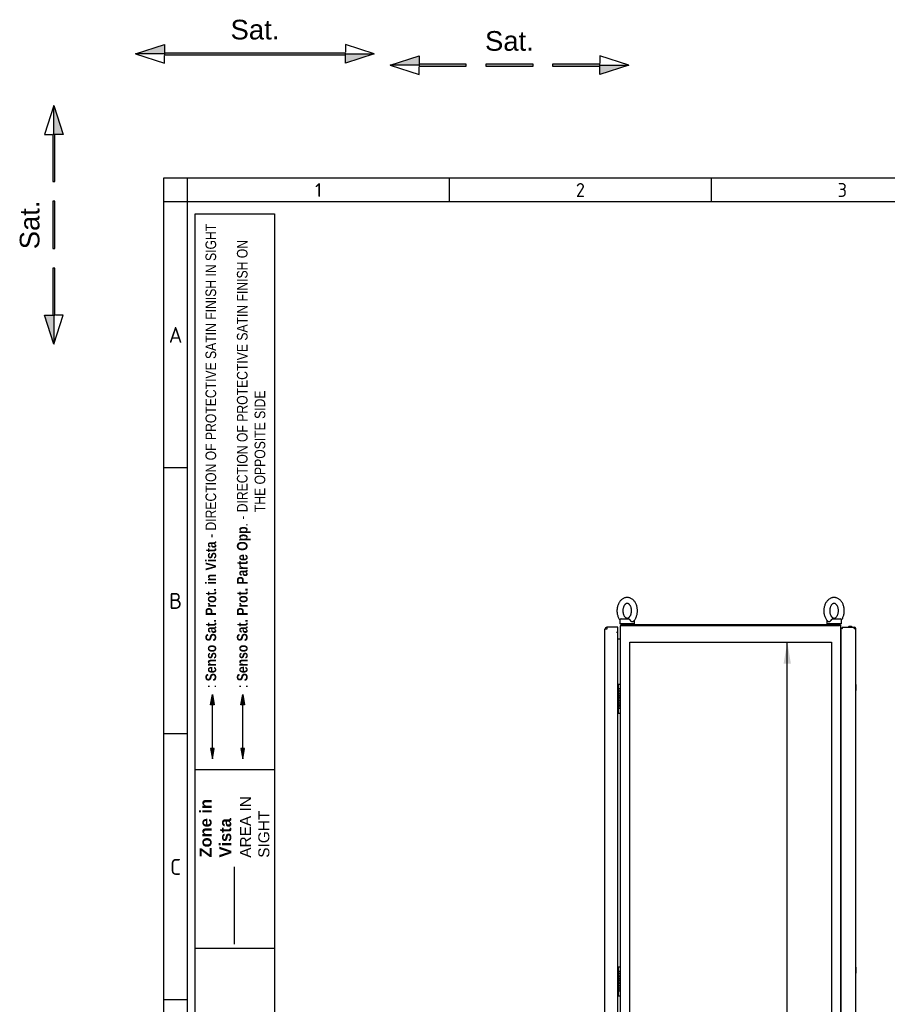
# Model space of a CAD drawing. Extents: x -12 to 412, y 11 to 308.
# Tile 5 of 9: x -12 to 98, y 183 to 308. Entities that reach past the tile are written whole.
import ezdxf
from ezdxf.lldxf.tags import DXFTag

# ---------------------------------------------------------------- set-up
doc = ezdxf.new("R2010")
doc.units = 0
doc.layers.get('0').update_dxf_attribs({"linetype": 'CONTINUOUS'})
for name, color, linetype in [('_TRANSLATION', 7, 'CONTINUOUS'), ('AE00100_03', 7, 'CONTINUOUS'), ('AE00198_03', 7, 'CONTINUOUS'), ('AE00219_03', 7, 'CONTINUOUS'), ('AE00500_10', 7, 'CONTINUOUS'), ('AE00715_01', 7, 'CONTINUOUS'), ('DEFAULT', 7, 'CONTINUOUS'), ('DV2__TRANSLATION', 7, 'CONTINUOUS'), ('F0000000_02', 7, 'CONTINUOUS'), ('F0000000_04', 7, 'CONTINUOUS'), ('F0000000_26', 7, 'CONTINUOUS'), ('F0000000_27', 7, 'CONTINUOUS'), ('F0000000_28', 7, 'CONTINUOUS'), ('F0000001_24', 7, 'CONTINUOUS')]:
    doc.layers.add(name, color=color, linetype=linetype)
doc.styles.add('SEACAD_ARIAL', font='arial.ttf')
doc.styles.add('SEACAD_ARIALI', font='ariali.ttf')
tags = doc.linetypes.add('CENTER2', pattern=[28.575, 19.05, -3.175, 3.175, -3.175]).pattern_tags.tags
tags[10:11] = [DXFTag(74, 4), DXFTag(75, 0), DXFTag(340, '0'), DXFTag(46, 0.0), DXFTag(50, 0.0), DXFTag(44, 0.0), DXFTag(45, 0.0)]
tags[8:9] = [DXFTag(74, 4), DXFTag(75, 0), DXFTag(340, '0'), DXFTag(46, 0.0), DXFTag(50, 0.0), DXFTag(44, 0.0), DXFTag(45, 0.0)]
tags[6:7] = [DXFTag(74, 4), DXFTag(75, 0), DXFTag(340, '0'), DXFTag(46, 0.0), DXFTag(50, 0.0), DXFTag(44, 0.0), DXFTag(45, 0.0)]
tags[4:5] = [DXFTag(74, 4), DXFTag(75, 0), DXFTag(340, '0'), DXFTag(46, 0.0), DXFTag(50, 0.0), DXFTag(44, 0.0), DXFTag(45, 0.0)]
tags = doc.linetypes.add('DASHDOT2', pattern=[12.7, 6.35, -3.175, 0, -3.175]).pattern_tags.tags
tags[10:11] = [DXFTag(74, 4), DXFTag(75, 0), DXFTag(340, '0'), DXFTag(46, 0.0), DXFTag(50, 0.0), DXFTag(44, 0.0), DXFTag(45, 0.0)]
tags[8:9] = [DXFTag(74, 4), DXFTag(75, 0), DXFTag(340, '0'), DXFTag(46, 0.0), DXFTag(50, 0.0), DXFTag(44, 0.0), DXFTag(45, 0.0)]
tags[6:7] = [DXFTag(74, 4), DXFTag(75, 0), DXFTag(340, '0'), DXFTag(46, 0.0), DXFTag(50, 0.0), DXFTag(44, 0.0), DXFTag(45, 0.0)]
tags[4:5] = [DXFTag(74, 4), DXFTag(75, 0), DXFTag(340, '0'), DXFTag(46, 0.0), DXFTag(50, 0.0), DXFTag(44, 0.0), DXFTag(45, 0.0)]
tags = doc.linetypes.add('HIDDEN2', pattern=[4.7625, 3.175, -1.5875]).pattern_tags.tags
tags[6:7] = [DXFTag(74, 4), DXFTag(75, 0), DXFTag(340, '0'), DXFTag(46, 0.0), DXFTag(50, 0.0), DXFTag(44, 0.0), DXFTag(45, 0.0)]
tags[4:5] = [DXFTag(74, 4), DXFTag(75, 0), DXFTag(340, '0'), DXFTag(46, 0.0), DXFTag(50, 0.0), DXFTag(44, 0.0), DXFTag(45, 0.0)]
doc.dimstyles.new('ISO', dxfattribs={"dimtxt": 1.03125, "dimasz": 1.03125, "dimexe": 0.515625, "dimexo": 0.515625, "dimgap": 0.257812, "dimtad": 1, "dimdec": 1, "dimlfac": 16, "dimtxsty": 'SEACAD_ARIAL', "dimblk1": '_SE_FILLED', "dimblk2": '_SE_FILLED', "dimsah": 1, "dimcen": 0.515625, "dimazin": 3, "dimtfac": 0.7, "dimtdec": 3, "dimtmove": 0, "dimatfit": 3})

# ---------------------------------------------------------------- blocks, each defined once
blk = doc.blocks.new('SE1')
at = {"layer": 'AE00100_03', "color": 7, "linetype": 'CONTINUOUS'}
blk.add_line((93.77, 230.57), (93.43, 230.57), dxfattribs=at)
for centre, radius, start, end in [((93.43, 230.49), 0.0812, 90, 180), ((93.77, 230.49), 0.0813, 0, 90)]:
    blk.add_arc(centre, radius, start, end, dxfattribs=at)
at = {"layer": 'AE00198_03', "color": 7, "linetype": 'CONTINUOUS'}
for p, q in [((64.05, 223.16), (64.05, 222.71)), ((64.1, 223.16), (64.05, 223.16)), ((64.05, 220.14), (64.05, 219.69)), ((64.05, 219.69), (64.1, 219.69)), ((64.05, 187.22), (64.05, 186.77)), ((64.1, 187.22), (64.05, 187.22)), ((64.05, 184.21), (64.05, 183.75)), ((64.05, 183.75), (64.1, 183.75))]:
    blk.add_line(p, q, dxfattribs=at)
for centre, start, end in [((64.39, 222.79), 132.1747, 135.145), ((64.39, 220.06), 224.855, 227.8253), ((64.39, 186.85), 132.1747, 135.145), ((64.39, 184.12), 224.855, 227.8253)]:
    blk.add_arc(centre, 0.5, start, end, dxfattribs=at)
at = {"layer": 'AE00219_03', "color": 7, "linetype": 'CONTINUOUS'}
for p, q in [((94.3, 223.21), (94.29, 223.21)), ((94.3, 223.21), (94.3, 222.46)), ((94.29, 222.46), (94.3, 222.46)), ((94.3, 187.27), (94.29, 187.27)), ((94.3, 187.27), (94.3, 186.52)), ((94.29, 186.52), (94.3, 186.52))]:
    blk.add_line(p, q, dxfattribs=at)
at = {"layer": 'AE00500_10', "color": 7, "linetype": 'CONTINUOUS'}
for p, q in [((92.44, 223.17), (92.41, 223.17)), ((92.41, 222.49), (92.44, 222.49)), ((92.44, 220.36), (92.41, 220.36)), ((92.41, 219.68), (92.44, 219.68)), ((92.44, 187.23), (92.41, 187.23)), ((92.41, 186.56), (92.44, 186.56)), ((92.44, 184.42), (92.41, 184.42)), ((92.41, 183.74), (92.44, 183.74))]:
    blk.add_line(p, q, dxfattribs=at)
at = {"layer": 'AE00715_01', "color": 7, "linetype": 'CONTINUOUS'}
for p, q in [((64.29, 231.36), (64.29, 230.93)), ((66.16, 230.93), (64.29, 230.93)), ((64.47, 231.55), (65.43, 231.55)), ((66.16, 230.93), (66.16, 231.36)), ((90.6, 231.36), (90.6, 230.93)), ((92.47, 230.93), (90.6, 230.93)), ((91.33, 231.55), (92.29, 231.55)), ((92.47, 230.93), (92.47, 231.36))]:
    blk.add_line(p, q, dxfattribs=at)
for centre, radius, start, end in [((64.47, 231.36), 0.188, 90, 180), ((65.97, 231.36), 0.187, 0, 10.563), ((90.79, 231.36), 0.188, 169.4091, 180), ((92.29, 231.36), 0.188, 0, 90)]:
    blk.add_arc(centre, radius, start, end, dxfattribs=at)
for points, knots in [([(65.22, 234.27), (65.19, 234.27), (65.1, 234.27), (64.96, 234.24), (64.81, 234.19), (64.67, 234.11), (64.53, 234.02), (64.4, 233.9), (64.29, 233.77), (64.19, 233.62), (64.1, 233.45), (64.03, 233.26), (63.97, 233.07), (63.94, 232.87), (63.92, 232.67), (63.92, 232.47), (63.94, 232.26), (63.98, 232.06), (64.04, 231.87), (64.11, 231.69), (64.2, 231.53), (64.26, 231.44), (64.29, 231.4)], [0, 0, 0, 0, 0.0298297, 0.0750638, 0.1203082, 0.1658883, 0.2120703, 0.2590052, 0.3067064, 0.355063, 0.4038917, 0.4530024, 0.502243, 0.5515171, 0.6008087, 0.6501351, 0.6995313, 0.7490259, 0.7986559, 0.8484396, 0.8983571, 0.9385679, 0.9385679, 0.9385679, 0.9385679]), ([(66, 231.23), (66.02, 231.25), (66.08, 231.3), (66.18, 231.42), (66.28, 231.57), (66.36, 231.75), (66.43, 231.93), (66.48, 232.12), (66.51, 232.32), (66.53, 232.53), (66.52, 232.73), (66.5, 232.93), (66.46, 233.13), (66.4, 233.32), (66.32, 233.5), (66.23, 233.67), (66.12, 233.82), (65.99, 233.96), (65.85, 234.07), (65.7, 234.16), (65.55, 234.22), (65.38, 234.26), (65.28, 234.27), (65.22, 234.27)], [0, 0, 0, 0, 0.021918, 0.069742, 0.118195, 0.167088, 0.216236, 0.265491, 0.314775, 0.364076, 0.413418, 0.462834, 0.512354, 0.562015, 0.61183, 0.661766, 0.711687, 0.761389, 0.810605, 0.859072, 0.906624, 0.953256, 1, 1, 1, 1]), ([(91.54, 234.27), (91.5, 234.27), (91.42, 234.27), (91.27, 234.24), (91.12, 234.19), (90.98, 234.11), (90.84, 234.02), (90.72, 233.9), (90.6, 233.77), (90.5, 233.62), (90.41, 233.45), (90.34, 233.26), (90.29, 233.07), (90.25, 232.87), (90.23, 232.67), (90.23, 232.47), (90.25, 232.26), (90.29, 232.06), (90.35, 231.87), (90.42, 231.69), (90.52, 231.52), (90.62, 231.37), (90.71, 231.26), (90.75, 231.23), (90.76, 231.22)], [0, 0, 0, 0, 0.029825, 0.075053, 0.120291, 0.165865, 0.21204, 0.258968, 0.306662, 0.355012, 0.403834, 0.452937, 0.502171, 0.551438, 0.600723, 0.650042, 0.699431, 0.748918, 0.798541, 0.848318, 0.898228, 0.94815, 0.997891, 1, 1, 1, 1]), ([(92.47, 231.4), (92.47, 231.4), (92.52, 231.46), (92.59, 231.57), (92.67, 231.75), (92.74, 231.93), (92.79, 232.12), (92.83, 232.32), (92.84, 232.53), (92.84, 232.73), (92.81, 232.93), (92.77, 233.13), (92.71, 233.32), (92.64, 233.5), (92.54, 233.67), (92.43, 233.82), (92.3, 233.96), (92.16, 234.07), (92.02, 234.16), (91.86, 234.22), (91.7, 234.26), (91.6, 234.27), (91.54, 234.27)], [0.0617171, 0.0617171, 0.0617171, 0.0617171, 0.0698921, 0.1183374, 0.1672225, 0.2163621, 0.2656096, 0.314885, 0.3641788, 0.4135125, 0.4629203, 0.512433, 0.562086, 0.6118925, 0.6618205, 0.7117333, 0.7614275, 0.8106359, 0.859095, 0.9066388, 0.9532633, 1, 1, 1, 1]), ([(65.22, 233.52), (65.23, 233.52), (65.26, 233.52), (65.32, 233.51), (65.39, 233.47), (65.46, 233.42), (65.53, 233.35), (65.6, 233.26), (65.66, 233.15), (65.71, 233.02), (65.75, 232.89), (65.77, 232.74), (65.78, 232.59), (65.77, 232.44), (65.75, 232.3), (65.72, 232.16), (65.67, 232.03), (65.61, 231.92), (65.54, 231.83), (65.48, 231.75), (65.4, 231.7), (65.34, 231.66), (65.27, 231.64), (65.2, 231.64), (65.13, 231.66), (65.06, 231.69), (64.99, 231.74), (64.92, 231.81), (64.85, 231.9), (64.79, 232.01), (64.74, 232.14), (64.7, 232.27), (64.68, 232.42), (64.67, 232.57), (64.67, 232.72), (64.7, 232.86), (64.73, 233), (64.78, 233.13), (64.84, 233.24), (64.9, 233.33), (64.97, 233.41), (65.04, 233.46), (65.11, 233.5), (65.17, 233.52), (65.21, 233.52), (65.22, 233.52)], [0, 0, 0, 0, 0.011214, 0.038258, 0.062369, 0.085058, 0.1092, 0.132598, 0.155737, 0.178838, 0.201979, 0.225192, 0.248461, 0.271747, 0.294992, 0.31814, 0.341156, 0.364036, 0.386828, 0.40964, 0.432696, 0.456452, 0.481739, 0.509942, 0.537195, 0.561389, 0.58412, 0.608307, 0.631724, 0.654867, 0.677968, 0.701107, 0.724317, 0.747584, 0.77087, 0.794118, 0.817271, 0.840292, 0.863176, 0.88597, 0.908779, 0.931819, 0.955537, 0.980745, 1, 1, 1, 1]), ([(91.54, 233.52), (91.55, 233.52), (91.58, 233.52), (91.63, 233.51), (91.7, 233.47), (91.77, 233.42), (91.84, 233.35), (91.91, 233.26), (91.97, 233.15), (92.02, 233.02), (92.06, 232.89), (92.08, 232.74), (92.09, 232.59), (92.09, 232.44), (92.06, 232.3), (92.03, 232.16), (91.98, 232.03), (91.92, 231.92), (91.86, 231.83), (91.79, 231.75), (91.72, 231.7), (91.65, 231.66), (91.58, 231.64), (91.51, 231.64), (91.44, 231.66), (91.37, 231.69), (91.3, 231.74), (91.23, 231.81), (91.16, 231.9), (91.1, 232.01), (91.05, 232.14), (91.01, 232.27), (90.99, 232.42), (90.98, 232.57), (90.99, 232.72), (91.01, 232.86), (91.04, 233), (91.09, 233.13), (91.15, 233.24), (91.21, 233.33), (91.28, 233.41), (91.35, 233.46), (91.42, 233.5), (91.48, 233.52), (91.52, 233.52), (91.54, 233.52)], [0, 0, 0, 0, 0.011214, 0.038258, 0.062369, 0.085058, 0.1092, 0.132598, 0.155737, 0.178838, 0.201979, 0.225192, 0.248461, 0.271747, 0.294992, 0.31814, 0.341156, 0.364036, 0.386828, 0.40964, 0.432696, 0.456452, 0.481739, 0.509942, 0.537195, 0.561389, 0.58412, 0.608307, 0.631724, 0.654867, 0.677968, 0.701107, 0.724317, 0.747584, 0.77087, 0.794118, 0.817271, 0.840292, 0.863176, 0.88597, 0.908779, 0.931819, 0.955537, 0.980745, 1, 1, 1, 1]), ([(65.43, 231.55), (65.44, 231.55), (65.45, 231.55), (65.46, 231.54), (65.47, 231.54), (65.49, 231.53), (65.5, 231.52), (65.51, 231.51), (65.52, 231.5), (65.54, 231.48), (65.54, 231.47), (65.56, 231.45), (65.57, 231.44), (65.59, 231.41), (65.61, 231.39), (65.62, 231.36)], [0, 0, 0, 0, 0.125, 0.125, 0.25, 0.25, 0.375, 0.375, 0.5, 0.5, 0.625, 0.625, 0.75, 0.75, 1, 1, 1, 1]), ([(66, 231.22), (66, 231.22), (65.99, 231.21), (65.97, 231.2), (65.96, 231.19), (65.94, 231.19), (65.93, 231.18), (65.91, 231.18), (65.9, 231.18), (65.88, 231.18), (65.86, 231.18), (65.84, 231.18), (65.83, 231.19), (65.8, 231.19), (65.79, 231.2), (65.76, 231.21), (65.75, 231.22), (65.72, 231.24), (65.69, 231.26), (65.66, 231.3), (65.65, 231.31), (65.63, 231.34), (65.63, 231.35), (65.62, 231.36)], [0.2562362, 0.2562362, 0.2562362, 0.2562362, 0.3125, 0.3125, 0.375, 0.375, 0.4375, 0.4375, 0.5, 0.5, 0.5625, 0.5625, 0.625, 0.625, 0.6875, 0.6875, 0.75, 0.75, 0.875, 0.875, 0.9375, 0.9375, 1, 1, 1, 1]), ([(91.14, 231.36), (91.13, 231.33), (91.11, 231.31), (91.07, 231.26), (91.04, 231.24), (91.01, 231.22), (91, 231.21), (90.97, 231.2), (90.96, 231.19), (90.93, 231.19), (90.92, 231.18), (90.9, 231.18), (90.89, 231.18), (90.86, 231.18), (90.85, 231.18), (90.83, 231.18), (90.82, 231.19), (90.8, 231.19), (90.79, 231.2), (90.77, 231.21), (90.76, 231.22), (90.76, 231.22)], [0, 0, 0, 0, 0.125, 0.125, 0.25, 0.25, 0.3125, 0.3125, 0.375, 0.375, 0.4375, 0.4375, 0.5, 0.5, 0.5625, 0.5625, 0.625, 0.625, 0.6875, 0.6875, 0.7432756, 0.7432756, 0.7432756, 0.7432756]), ([(91.14, 231.36), (91.15, 231.39), (91.17, 231.41), (91.19, 231.44), (91.2, 231.45), (91.22, 231.47), (91.22, 231.48), (91.24, 231.5), (91.25, 231.51), (91.26, 231.52), (91.27, 231.53), (91.29, 231.54), (91.3, 231.54), (91.31, 231.55), (91.32, 231.55), (91.33, 231.55)], [0, 0, 0, 0, 0.25, 0.25, 0.375, 0.375, 0.5, 0.5, 0.625, 0.625, 0.75, 0.75, 0.875, 0.875, 1, 1, 1, 1])]:
    blk.add_open_spline(points, degree=3, knots=knots, dxfattribs=at)
at = {"layer": 'DV2__TRANSLATION', "color": 7, "linetype": 'CENTER2'}
for p, q in [((65.57, 107.99), (65.57, 228.61)), ((65.57, 228.61), (91.19, 228.61)), ((91.19, 228.61), (91.19, 107.99))]:
    blk.add_line(p, q, dxfattribs=at)
at = {"layer": 'F0000000_02', "color": 7, "linetype": 'CONTINUOUS'}
for p, q in [((64.75, 230.8), (64.75, 230.91)), ((65.69, 230.91), (65.69, 230.8)), ((91.07, 230.8), (91.07, 230.91)), ((92, 230.91), (92, 230.8))]:
    blk.add_line(p, q, dxfattribs=at)
for centre, start, end in [((64.77, 230.91), 90, 180), ((65.68, 230.91), 0, 90), ((91.08, 230.91), 90, 180), ((91.99, 230.91), 0, 90)]:
    blk.add_arc(centre, 0.0156, start, end, dxfattribs=at)
at = {"layer": 'F0000000_04', "color": 7, "linetype": 'CONTINUOUS'}
for p, q in [((64.35, 105.98), (64.35, 230.63)), ((64.37, 230.71), (64.52, 230.71)), ((64.52, 230.71), (92.24, 230.71)), ((92.39, 230.71), (92.24, 230.71)), ((92.41, 105.98), (92.41, 230.63)), ((64.04, 229.02), (64.27, 229.02)), ((64.27, 229.02), (64.35, 229.02)), ((92.44, 229.02), (92.41, 229.02))]:
    blk.add_line(p, q, dxfattribs=at)
for centre, start, end in [((64.52, 230.63), 152.336, 180), ((92.24, 230.63), 0, 27.664)]:
    blk.add_arc(centre, 0.175, start, end, dxfattribs=at)
at = {"layer": 'F0000000_26', "color": 7, "linetype": 'CONTINUOUS'}
blk.add_line((92.24, 230.8), (64.52, 230.8), dxfattribs=at)
for centre, radius, start, end in [((64.52, 230.63), 0.175, 152.336, 180), ((64.52, 230.63), 0.175, 90, 152.336), ((92.24, 230.63), 0.175, 27.664, 90), ((92.24, 230.63), 0.175, 0, 27.664), ((64.27, 229.1), 0.0812, 270, 0), ((92.49, 229.1), 0.0812, 180, 232.0201)]:
    blk.add_arc(centre, radius, start, end, dxfattribs=at)
at = {"layer": 'F0000000_27', "color": 7, "linetype": 'CONTINUOUS'}
for p, q in [((92.44, 230.39), (92.54, 230.39)), ((92.44, 106.21), (92.44, 230.39)), ((92.54, 230.39), (92.62, 230.31)), ((92.57, 230.49), (92.57, 230.36)), ((92.57, 230.49), (94.11, 230.49)), ((92.57, 230.36), (92.62, 230.31)), ((94.11, 230.49), (94.11, 230.49)), ((94.11, 230.31), (94.29, 230.31)), ((94.29, 106.29), (94.29, 230.31))]:
    blk.add_line(p, q, dxfattribs=at)
for centre, radius, start, end in [((94.11, 230.31), 0.175, 0, 90), ((84.48, 230.33), 9.63, 359.8886, 0.9299)]:
    blk.add_arc(centre, radius, start, end, dxfattribs=at)
at = {"layer": 'F0000000_28', "color": 7, "linetype": 'CONTINUOUS'}
for p, q in [((64.04, 230.49), (62.63, 230.49)), ((62.63, 230.49), (62.63, 230.49)), ((64.04, 230.24), (64.04, 230.49)), ((62.38, 106.36), (62.38, 230.24)), ((62.63, 230.24), (62.38, 230.24)), ((63.87, 229.86), (63.87, 229.86)), ((63.87, 229.86), (64.04, 229.86)), ((63.88, 229.86), (63.87, 229.86)), ((63.88, 229.86), (64.04, 229.86)), ((64.04, 229.86), (64.04, 230.24)), ((64.04, 106.74), (64.04, 229.86))]:
    blk.add_line(p, q, dxfattribs=at)
for centre, radius, start, end in [((62.63, 230.24), 0.25, 90.0021, 179.9979), ((84.82, 230.25), 22.19, 179.3908, 180.0363)]:
    blk.add_arc(centre, radius, start, end, dxfattribs=at)
at = {"layer": 'F0000001_24', "color": 7, "linetype": 'CONTINUOUS'}
for p, q in [((64.1, 223.22), (64.1, 223.24)), ((64.1, 222.71), (64.1, 223.22)), ((64.13, 223.27), (64.32, 223.27)), ((64.04, 222.71), (64.32, 222.71)), ((64.06, 221.89), (64.04, 221.89)), ((64.04, 221.87), (64.06, 221.87)), ((64.05, 221.64), (64.04, 221.64)), ((64.04, 221.62), (64.05, 221.62)), ((64.1, 222.71), (64.1, 222.71)), ((64.1, 222.28), (64.1, 222.28)), ((64.1, 222.28), (64.1, 222.26)), ((64.1, 222.26), (64.1, 222.26)), ((64.06, 221.39), (64.04, 221.39)), ((64.04, 221.37), (64.06, 221.37)), ((64.19, 221.31), (64.04, 221.31)), ((64.04, 221.29), (64.07, 221.29)), ((64.05, 220.97), (64.05, 220.73)), ((64.05, 220.73), (64.05, 220.73)), ((64.05, 220.73), (64.07, 220.73)), ((64.07, 220.74), (64.07, 220.97)), ((64.13, 221.29), (64.19, 221.29)), ((64.19, 221.29), (64.19, 221.31)), ((64.22, 220.64), (64.22, 220.68)), ((64.22, 220.36), (64.22, 220.4)), ((64.32, 220.14), (64.04, 220.14)), ((64.1, 220.14), (64.1, 220.14)), ((64.1, 219.63), (64.1, 220.14)), ((64.1, 219.61), (64.1, 219.63)), ((64.13, 219.58), (64.32, 219.58)), ((64.04, 186.77), (64.32, 186.77)), ((64.1, 187.29), (64.1, 187.3)), ((64.1, 186.78), (64.1, 187.29)), ((64.1, 186.77), (64.1, 186.78)), ((64.13, 187.33), (64.32, 187.33)), ((64.06, 185.95), (64.04, 185.95)), ((64.04, 185.93), (64.06, 185.93)), ((64.05, 185.7), (64.04, 185.7)), ((64.04, 185.68), (64.05, 185.68)), ((64.06, 185.45), (64.04, 185.45)), ((64.04, 185.43), (64.06, 185.43)), ((64.19, 185.38), (64.04, 185.38)), ((64.04, 185.36), (64.07, 185.36)), ((64.1, 186.34), (64.1, 186.34)), ((64.1, 186.34), (64.1, 186.32)), ((64.1, 186.32), (64.1, 186.32)), ((64.13, 185.36), (64.19, 185.36)), ((64.19, 185.36), (64.19, 185.38)), ((64.32, 184.21), (64.04, 184.21)), ((64.05, 185.04), (64.05, 184.79)), ((64.05, 184.79), (64.05, 184.79)), ((64.05, 184.79), (64.07, 184.79)), ((64.07, 184.8), (64.07, 185.04)), ((64.1, 184.2), (64.1, 184.21)), ((64.1, 183.69), (64.1, 184.2)), ((64.22, 184.71), (64.22, 184.74)), ((64.22, 184.43), (64.22, 184.46)), ((64.1, 183.68), (64.1, 183.69)), ((64.13, 183.64), (64.32, 183.64))]:
    blk.add_line(p, q, dxfattribs=at)
for centre in [(64.18, 220.52), (64.18, 184.58)]:
    blk.add_circle(centre, 0.0385, dxfattribs=at)
for centre, radius, start, end in [((64.13, 223.24), 0.0313, 90, 180), ((64.32, 223.24), 0.0313, 0, 90), ((64.32, 222.68), 0.0313, 0, 90), ((63.94, 220.51), 0.143, 313.1112, 335.4085), ((64.2, 220.53), 0.143, 131.3534, 155.4085), ((64.13, 219.61), 0.0313, 180, 270), ((64.32, 220.18), 0.0313, 270, 0), ((64.32, 219.61), 0.0313, 270, 0), ((64.13, 187.3), 0.0312, 90, 180), ((64.32, 187.3), 0.0312, 0, 90), ((64.32, 186.74), 0.0312, 0, 90), ((63.94, 184.57), 0.143, 313.1112, 335.4085), ((64.2, 184.6), 0.143, 131.3534, 155.4085), ((64.32, 184.24), 0.0313, 270, 0), ((64.13, 183.68), 0.0313, 180, 270), ((64.32, 183.68), 0.0313, 270, 0)]:
    blk.add_arc(centre, radius, start, end, dxfattribs=at)
for points, knots in [([(64.19, 222.07), (64.19, 222.14), (64.14, 222.2), (64.06, 222.2), (64.05, 222.2), (64.04, 222.2), (64.04, 222.2)], [0, 0, 0, 0, 0.3333333, 0.3333333, 0.3333333, 0.3583413, 0.3583413, 0.3583413, 0.3583413]), ([(64.04, 222.19), (64.04, 222.19), (64.05, 222.19), (64.06, 222.19), (64.14, 222.19), (64.17, 222.13), (64.17, 222.07), (64.17, 222.01), (64.14, 221.95), (64.06, 221.95)], [0.4783249, 0.4783249, 0.4783249, 0.4783249, 0.5, 0.5, 0.5, 0.75, 0.75, 0.75, 1, 1, 1, 1]), ([(64.04, 221.94), (64.04, 221.94), (64.05, 221.94), (64.06, 221.94), (64.15, 221.94), (64.19, 222.01), (64.19, 222.07)], [0.4183676, 0.4183676, 0.4183676, 0.4183676, 0.5, 0.5, 0.5, 1, 1, 1, 1]), ([(64.1, 222.26), (64.17, 222.28), (64.19, 222.34), (64.19, 222.39), (64.19, 222.45), (64.14, 222.52), (64.06, 222.52), (64.05, 222.52), (64.05, 222.52), (64.05, 222.52)], [0, 0, 0, 0, 0.2499787, 0.2499787, 0.2499787, 0.4999858, 0.4999858, 0.4999858, 0.5070186, 0.5070186, 0.5070186, 0.5070186]), ([(64.05, 222.5), (64.05, 222.5), (64.05, 222.5), (64.06, 222.5), (64.14, 222.5), (64.17, 222.44), (64.17, 222.39)], [0.6507809, 0.6507809, 0.6507809, 0.6507809, 0.6652315, 0.6652315, 0.6652315, 1, 1, 1, 1]), ([(64.06, 221.87), (64.14, 221.87), (64.17, 221.81), (64.17, 221.75), (64.17, 221.7), (64.13, 221.63), (64.05, 221.64)], [0, 0, 0, 0, 0.333291, 0.333291, 0.333291, 1, 1, 1, 1]), ([(64.05, 221.62), (64.13, 221.62), (64.17, 221.56), (64.17, 221.5), (64.17, 221.45), (64.13, 221.39), (64.06, 221.39)], [0, 0, 0, 0, 0.670744, 0.670744, 0.670744, 1, 1, 1, 1]), ([(64.11, 221.63), (64.17, 221.65), (64.19, 221.71), (64.19, 221.75), (64.19, 221.82), (64.14, 221.89), (64.06, 221.89)], [0, 0, 0, 0, 0.500028, 0.500028, 0.500028, 1, 1, 1, 1]), ([(64.04, 221.05), (64.04, 221.05), (64.05, 221.05), (64.06, 221.05), (64.15, 221.05), (64.19, 221.11), (64.19, 221.18)], [0.4183715, 0.4183715, 0.4183715, 0.4183715, 0.5, 0.5, 0.5, 1, 1, 1, 1]), ([(64.19, 220.86), (64.19, 220.92), (64.14, 220.99), (64.06, 220.99), (64.05, 220.99), (64.04, 220.99), (64.04, 220.99)], [0, 0, 0, 0, 0.3336663, 0.3336663, 0.3336663, 0.3587055, 0.3587055, 0.3587055, 0.3587055]), ([(64.07, 221.29), (64.14, 221.29), (64.17, 221.23), (64.17, 221.18), (64.17, 221.12), (64.14, 221.06), (64.06, 221.06)], [0, 0, 0, 0, 0.5, 0.5, 0.5, 1, 1, 1, 1]), ([(64.07, 220.97), (64.14, 220.97), (64.17, 220.91), (64.17, 220.86), (64.17, 220.81), (64.14, 220.75), (64.07, 220.74)], [0, 0, 0, 0, 0.5, 0.5, 0.5, 1, 1, 1, 1]), ([(64.07, 220.45), (64.1, 220.39), (64.16, 220.36), (64.21, 220.36), (64.22, 220.36), (64.22, 220.36), (64.22, 220.36)], [0, 0, 0, 0, 0.5, 0.5, 0.5, 1, 1, 1, 1]), ([(64.22, 220.4), (64.22, 220.4), (64.22, 220.4), (64.21, 220.4), (64.15, 220.4), (64.09, 220.44), (64.09, 220.52), (64.09, 220.56), (64.1, 220.59), (64.13, 220.61), (64.15, 220.63), (64.18, 220.65), (64.21, 220.65), (64.22, 220.65), (64.22, 220.65), (64.22, 220.64)], [0, 0, 0, 0, 0.2, 0.2, 0.2, 0.4, 0.4, 0.4, 0.6, 0.6, 0.6, 0.8, 0.8, 0.8, 1, 1, 1, 1]), ([(64.22, 220.68), (64.22, 220.68), (64.22, 220.68), (64.21, 220.68), (64.17, 220.68), (64.13, 220.67), (64.1, 220.64)], [0, 0, 0, 0, 0.5, 0.5, 0.5, 1, 1, 1, 1]), ([(64.1, 186.32), (64.17, 186.34), (64.19, 186.4), (64.19, 186.45), (64.19, 186.51), (64.14, 186.58), (64.06, 186.58), (64.05, 186.58), (64.05, 186.58), (64.05, 186.58)], [0, 0, 0, 0, 0.2499787, 0.2499787, 0.2499787, 0.4999858, 0.4999858, 0.4999858, 0.5070186, 0.5070186, 0.5070186, 0.5070186]), ([(64.05, 186.56), (64.05, 186.57), (64.05, 186.57), (64.06, 186.57), (64.14, 186.57), (64.17, 186.5), (64.17, 186.45)], [0.6507809, 0.6507809, 0.6507809, 0.6507809, 0.6652315, 0.6652315, 0.6652315, 1, 1, 1, 1]), ([(64.19, 186.13), (64.19, 186.2), (64.14, 186.27), (64.06, 186.27), (64.05, 186.27), (64.04, 186.27), (64.04, 186.27)], [0, 0, 0, 0, 0.3333333, 0.3333333, 0.3333333, 0.3583413, 0.3583413, 0.3583413, 0.3583413]), ([(64.04, 186.25), (64.04, 186.25), (64.05, 186.25), (64.06, 186.25), (64.14, 186.25), (64.17, 186.19), (64.17, 186.13), (64.17, 186.08), (64.14, 186.02), (64.06, 186.02)], [0.4783249, 0.4783249, 0.4783249, 0.4783249, 0.5, 0.5, 0.5, 0.75, 0.75, 0.75, 1, 1, 1, 1]), ([(64.04, 186), (64.04, 186), (64.05, 186), (64.06, 186), (64.15, 186), (64.19, 186.07), (64.19, 186.13)], [0.4183676, 0.4183676, 0.4183676, 0.4183676, 0.5, 0.5, 0.5, 1, 1, 1, 1]), ([(64.06, 185.93), (64.14, 185.93), (64.17, 185.87), (64.17, 185.81), (64.17, 185.76), (64.13, 185.7), (64.05, 185.7)], [0, 0, 0, 0, 0.333291, 0.333291, 0.333291, 1, 1, 1, 1]), ([(64.05, 185.68), (64.13, 185.68), (64.17, 185.62), (64.17, 185.56), (64.17, 185.51), (64.13, 185.45), (64.06, 185.45)], [0, 0, 0, 0, 0.670744, 0.670744, 0.670744, 1, 1, 1, 1]), ([(64.11, 185.69), (64.17, 185.71), (64.19, 185.77), (64.19, 185.81), (64.19, 185.88), (64.14, 185.95), (64.06, 185.95)], [0, 0, 0, 0, 0.500028, 0.500028, 0.500028, 1, 1, 1, 1]), ([(64.07, 185.36), (64.14, 185.35), (64.17, 185.29), (64.17, 185.24), (64.17, 185.19), (64.14, 185.13), (64.06, 185.13)], [0, 0, 0, 0, 0.5, 0.5, 0.5, 1, 1, 1, 1]), ([(64.04, 185.11), (64.04, 185.11), (64.05, 185.11), (64.06, 185.11), (64.15, 185.11), (64.19, 185.18), (64.19, 185.24)], [0.4183715, 0.4183715, 0.4183715, 0.4183715, 0.5, 0.5, 0.5, 1, 1, 1, 1]), ([(64.19, 184.92), (64.19, 184.99), (64.14, 185.05), (64.06, 185.05), (64.05, 185.05), (64.04, 185.05), (64.04, 185.05)], [0, 0, 0, 0, 0.3336663, 0.3336663, 0.3336663, 0.3587055, 0.3587055, 0.3587055, 0.3587055]), ([(64.07, 185.04), (64.14, 185.03), (64.17, 184.97), (64.17, 184.92), (64.17, 184.87), (64.14, 184.81), (64.07, 184.8)], [0, 0, 0, 0, 0.5, 0.5, 0.5, 1, 1, 1, 1]), ([(64.07, 184.51), (64.1, 184.45), (64.16, 184.43), (64.21, 184.43), (64.22, 184.43), (64.22, 184.43), (64.22, 184.43)], [0, 0, 0, 0, 0.5, 0.5, 0.5, 1, 1, 1, 1]), ([(64.22, 184.46), (64.22, 184.46), (64.22, 184.46), (64.21, 184.46), (64.15, 184.46), (64.09, 184.5), (64.09, 184.58), (64.09, 184.62), (64.1, 184.65), (64.13, 184.68), (64.15, 184.7), (64.18, 184.71), (64.21, 184.71), (64.22, 184.71), (64.22, 184.71), (64.22, 184.71)], [0, 0, 0, 0, 0.2, 0.2, 0.2, 0.4, 0.4, 0.4, 0.6, 0.6, 0.6, 0.8, 0.8, 0.8, 1, 1, 1, 1]), ([(64.22, 184.74), (64.22, 184.74), (64.22, 184.74), (64.21, 184.74), (64.17, 184.74), (64.13, 184.73), (64.1, 184.7)], [0, 0, 0, 0, 0.5, 0.5, 0.5, 1, 1, 1, 1])]:
    blk.add_open_spline(points, degree=3, knots=knots, dxfattribs=at)
for points in [[(64.06, 221.95), (64.05, 221.95), (64.04, 221.95), (64.04, 221.96)], [(64.17, 222.39), (64.17, 222.35), (64.15, 222.3), (64.1, 222.28)], [(64.19, 221.5), (64.19, 221.55), (64.17, 221.61), (64.11, 221.63)], [(64.06, 221.06), (64.05, 221.06), (64.04, 221.06), (64.04, 221.06)], [(64.04, 220.97), (64.04, 220.97), (64.05, 220.97), (64.05, 220.97)], [(64.07, 220.59), (64.06, 220.61), (64.05, 220.62), (64.04, 220.63)], [(64.06, 221.37), (64.14, 221.37), (64.19, 221.44), (64.19, 221.5)], [(64.07, 220.73), (64.15, 220.73), (64.19, 220.8), (64.19, 220.86)], [(64.19, 221.18), (64.19, 221.23), (64.16, 221.27), (64.13, 221.29)], [(64.06, 186.02), (64.05, 186.02), (64.04, 186.02), (64.04, 186.02)], [(64.06, 185.43), (64.14, 185.43), (64.19, 185.5), (64.19, 185.56)], [(64.17, 186.45), (64.17, 186.41), (64.15, 186.36), (64.1, 186.34)], [(64.19, 185.56), (64.19, 185.61), (64.17, 185.67), (64.11, 185.69)], [(64.19, 185.24), (64.19, 185.29), (64.16, 185.33), (64.13, 185.36)], [(64.06, 185.13), (64.05, 185.13), (64.04, 185.13), (64.04, 185.13)], [(64.04, 185.04), (64.04, 185.04), (64.05, 185.04), (64.05, 185.04)], [(64.07, 184.65), (64.06, 184.67), (64.05, 184.68), (64.04, 184.7)], [(64.07, 184.79), (64.15, 184.79), (64.19, 184.86), (64.19, 184.92)]]:
    blk.add_open_spline(points, degree=3, dxfattribs=at)
blk = doc.blocks.new('SAT')
at = {"linetype": 'CONTINUOUS'}
for points in [[(-15.18, -1.89), (-11.5, -1.89), (-11.5, -0.72)], [(11.5, -2), (11.5, -1.78), (-11.5, -1.78), (-11.5, -2)], [(15.18, -1.89), (11.5, -1.89), (11.5, -3.06)]]:
    blk.add_hatch(color=7, dxfattribs=at).paths.add_polyline_path(points)
at = {"color": 7, "linetype": 'CONTINUOUS'}
for p, q in [((15.18, -1.89), (11.5, -0.72)), ((11.5, -0.72), (11.5, -1.68)), ((-15.18, -1.89), (-11.5, -3.06)), ((-11.5, -3.06), (-11.5, -2.1))]:
    blk.add_line(p, q, dxfattribs=at)
for points in [[(-15.18, -1.89), (-11.5, -0.72), (-11.5, -1.89), (-15.18, -1.89)], [(11.5, -2), (11.5, -1.78), (-11.5, -1.78), (-11.5, -2), (11.5, -2)], [(15.18, -1.89), (11.5, -3.06), (11.5, -1.89), (15.18, -1.89)]]:
    blk.add_lwpolyline(points, dxfattribs=at)
at = {"insert": (0, -0.09), "char_height": 2.5, "width": 6.25, "attachment_point": 8}
blk.add_mtext('{\\fArial|b0||i0||c0|p34;\\C7;\\H2.5;\\W1.;Sat.}', dxfattribs=at)
blk = doc.blocks.new('SAT_OPP')
at = {"linetype": 'CONTINUOUS'}
for points in [[(-15.18, -1.89), (-11.5, -1.89), (-11.5, -0.72)], [(-5.5, -2), (-5.5, -1.78), (-11.5, -1.78), (-11.5, -2)], [(3, -2), (3, -1.78), (-3, -1.78), (-3, -2)], [(11.5, -2), (11.5, -1.78), (5.5, -1.78), (5.5, -2)], [(15.18, -1.89), (11.5, -1.89), (11.5, -3.06)]]:
    blk.add_hatch(color=7, dxfattribs=at).paths.add_polyline_path(points)
at = {"color": 7, "linetype": 'CONTINUOUS'}
for p, q in [((15.18, -1.89), (11.5, -0.72)), ((11.5, -0.72), (11.5, -1.68)), ((-15.18, -1.89), (-11.5, -3.06)), ((-11.5, -3.06), (-11.5, -2.1))]:
    blk.add_line(p, q, dxfattribs=at)
for points in [[(-15.18, -1.89), (-11.5, -0.72), (-11.5, -1.89), (-15.18, -1.89)], [(-5.5, -2), (-5.5, -1.78), (-11.5, -1.78), (-11.5, -2), (-5.5, -2)], [(3, -2), (3, -1.78), (-3, -1.78), (-3, -2), (3, -2)], [(11.5, -2), (11.5, -1.78), (5.5, -1.78), (5.5, -2), (11.5, -2)], [(15.18, -1.89), (11.5, -3.06), (11.5, -1.89), (15.18, -1.89)]]:
    blk.add_lwpolyline(points, dxfattribs=at)
at = {"insert": (0, -0.09), "char_height": 2.5, "width": 6.25, "attachment_point": 8}
blk.add_mtext('{\\fArial|b0||i0||c0|p34;\\C7;\\H2.5;\\W1.;Sat.}', dxfattribs=at)
blk = doc.blocks.new('DMBLK52')
at = {"layer": '_TRANSLATION', "linetype": 'CONTINUOUS'}
for points in [[(85.12, 225.86), (86.04, 225.86), (85.58, 228.61)], [(85.12, 110.74), (85.58, 107.99), (86.04, 110.74)]]:
    blk.add_hatch(color=7, dxfattribs=at).paths.add_polyline_path(points)
at = {"layer": '_TRANSLATION', "color": 7, "linetype": 'CONTINUOUS'}
blk.add_line((85.58, 107.99), (85.58, 228.61), dxfattribs=at)
at = {"layer": '_TRANSLATION', "color": 7, "linetype": 'CONTINUOUS', "style": 'SEACAD_ARIALI'}
blk.add_text('1930', height=2.75, rotation=90, dxfattribs=at).set_placement((84.89, 164.02))
blk = doc.blocks.new('_SE_FILLED')
at = {"color": 0}
blk.add_line((0, 0), (-1, 0), dxfattribs=at)
blk.add_solid([(0, 0), (-1, -0.1665), (-1, 0.1665), (0, 0)], dxfattribs=at)

msp = doc.modelspace()

# ---------------------------------------------------------------- hatches: boundary and pattern name
at = {"linetype": 'CONTINUOUS'}
for points in [[(12.2434, 220.6281), (12.6795, 220.6281), (12.4615, 221.9365)], [(16.1006, 220.6281), (16.5367, 220.6281), (16.3186, 221.9365)], [(12.2434, 215.0672), (12.4615, 213.7588), (12.6795, 215.0672)], [(16.1006, 215.0672), (16.3186, 213.7588), (16.5367, 215.0672)]]:
    msp.add_hatch(color=7, dxfattribs=at).paths.add_polyline_path(points)

# ---------------------------------------------------------------- linework, layer by layer
at = {"color": 7, "linetype": 'CONTINUOUS'}
for p, q in [((6.2345, 287.5885), (6.2345, 10.9591)), ((412.092, 287.5885), (6.2345, 287.5885)), ((42.5799, 287.5885), (42.5799, 284.5597)), ((75.8966, 287.5885), (75.8966, 284.5597)), ((9.2632, 250.7382), (6.2345, 250.7382)), ((12.4615, 215.0672), (12.4615, 220.6281)), ((9.2632, 216.9167), (6.2345, 216.9167)), ((20.3688, 212.3477), (10.2728, 212.3477)), ((20.3688, 189.6477), (10.2728, 189.6477)), ((20.3688, 189.6477), (10.2728, 189.6477)), ((9.2632, 183.0953), (6.2345, 183.0953))]:
    msp.add_line(p, q, dxfattribs=at)
at = {"color": 7, "linetype": 'HIDDEN2'}
msp.add_line((16.3186, 215.0672), (16.3186, 220.6281), dxfattribs=at)
at = {"color": 7, "linetype": 'DASHDOT2'}
msp.add_line((15.2777, 190.2098), (15.2777, 200.0231), dxfattribs=at)
at = {"color": 7, "linetype": 'CONTINUOUS'}
for points in [[(12.2434, 220.6281), (12.4615, 221.9365), (12.6795, 220.6281), (12.2434, 220.6281)], [(16.1006, 220.6281), (16.3186, 221.9365), (16.5367, 220.6281), (16.1006, 220.6281)], [(12.2434, 215.0672), (12.4615, 213.7588), (12.6795, 215.0672), (12.2434, 215.0672)], [(16.1006, 215.0672), (16.3186, 213.7588), (16.5367, 215.0672), (16.1006, 215.0672)]]:
    msp.add_lwpolyline(points, dxfattribs=at)
at = {"layer": 'DEFAULT', "color": 7, "linetype": 'CONTINUOUS'}
for p, q in [((9.2632, 287.5885), (9.2632, 10.9591)), ((412.092, 284.5597), (6.2345, 284.5597)), ((10.2728, 28.5002), (10.2728, 283.0453)), ((10.2728, 283.0453), (20.3688, 283.0453)), ((20.3688, 283.0453), (20.3688, 28.5002))]:
    msp.add_line(p, q, dxfattribs=at)

# ---------------------------------------------------------------- block references
at = {"layer": '_TRANSLATION', "color": 7}
for name, p in [('SAT', (17.8767, 305.2794)), ('SAT_OPP', (50.243, 303.84))]:
    msp.add_blockref(name, p, dxfattribs=at)
at = {"layer": '_TRANSLATION', "color": 7, "rotation": 90}
msp.add_blockref('SAT_OPP', (-9.5903, 281.6484), dxfattribs=at)
at = {"layer": '_TRANSLATION'}
msp.add_blockref('SE1', (0, 0), dxfattribs=at)

# ---------------------------------------------------------------- texts
for s, insert, char_height, width, attachment_point in [('{\\fSolid Edge ANSI|b0||i0||c0|p34;\\C7;\\H1.766793;\\W1.;1}', (25.9517, 286.074), 1.766793, 1.987652, 5), ('{\\fSolid Edge ANSI|b0||i0||c0|p34;\\C7;\\H1.766793;\\W1.;2}', (59.2684, 285.1957), 1.766793, 1.987652, 8), ('{\\fSolid Edge ANSI|b0||i0||c0|p34;\\C7;\\H1.766793;\\W1.;3}', (92.585, 285.1957), 1.766793, 1.987652, 8), ('{\\fSolid Edge ANSI|b0||i0||c0|p34;\\C7;\\H2.019192;\\W1.;A}', (7.7833, 266.6451), 2.019192, 2.271601, 8), ('{\\fSolid Edge ANSI|b0||i0||c0|p34;\\C7;\\H2.019192;\\W1.;B}', (7.7871, 232.8236), 2.019192, 2.524, 8), ('{\\fSolid Edge ANSI|b0||i0||c0|p34;\\C7;\\H2.019192;\\W1.;C}', (7.7852, 199.0021), 2.019192, 2.3978, 8)]:
    msp.add_mtext(s, dxfattribs=dict(insert=insert, char_height=char_height, width=width, attachment_point=attachment_point))
at = {"attachment_point": 7, "rotation": 90}
for s, insert, char_height, width in [('{\\fArial Narrow|b0||i0||c0|p34;\\C7;\\H1.35;\\W1.;: }{\\fArial Narrow|b1||i0||c0|p34;\\C7;\\H1.35;\\W1.;Senso Sat. Prot. in Vista }{\\fArial Narrow|b0||i0||c0|p34;\\C7;\\H1.35;\\W1.;- DIRECTION OF PROTECTIVE SATIN FINISH IN SIGHT}', (12.9592, 222.7545), 1.35, 58.957329), ('{\\fArial Narrow|b0||i0||c0|p34;\\C7;\\H1.35;\\W1.;: }{\\fArial Narrow|b1||i0||c0|p34;\\C7;\\H1.35;\\W1.;Senso Sat. Prot. Parte Opp}{\\fArial Narrow|b0||i0||c0|p34;\\C7;\\H1.35;\\W1.;. - DIRECTION OF PROTECTIVE SATIN FINISH ON\\P}{\\fArial Narrow|b0||i0||c0|p34;\\C7;\\H1.35;\\W1.;                                                    THE OPPOSITE SIDE}', (19.2043, 222.7614), 1.35, 61.020568), ('{\\fArial|b1||i0||c0|p34;\\C7;\\H1.5;\\W1.;Zone in\\P}{\\fArial|b1||i0||c0|p34;\\C7;\\H1.5;\\W1.;Vista}', (14.8776, 201.2078), 1.5, 8.053202), ('{\\fArial|b0||i0||c0|p34;\\C7;\\H1.4;\\W1.;AREA IN\\P}{\\fArial|b0||i0||c0|p34;\\C7;\\H1.4;\\W1.;SIGHT}', (19.7282, 201.1805), 1.4, 8.099166)]:
    msp.add_mtext(s, dxfattribs=dict(at, insert=insert, char_height=char_height, width=width))

# ---------------------------------------------------------------- dimensions: what is measured, and where the dimension line sits
at = {"layer": '_TRANSLATION', "color": 7, "linetype": 'CONTINUOUS'}
dim = msp.add_linear_dim(base=(85.578, 107.9879), p1=(91.1925, 107.9879), p2=(91.1925, 228.6129), angle=90, text='\\A1;<>', dimstyle='ISO', override={"dimtxt": 2.75, "dimasz": 2.75, "dimexe": 1.375, "dimexo": 1.375, "dimgap": 0.6875, "dimcen": 1.375}, dxfattribs=at)
dim.commit()
dim.dimension.update_dxf_attribs({"geometry": 'DMBLK52', "text_midpoint": (85.578, 168.3004), "dimtype": 161})

doc.saveas('drawing.dxf')
